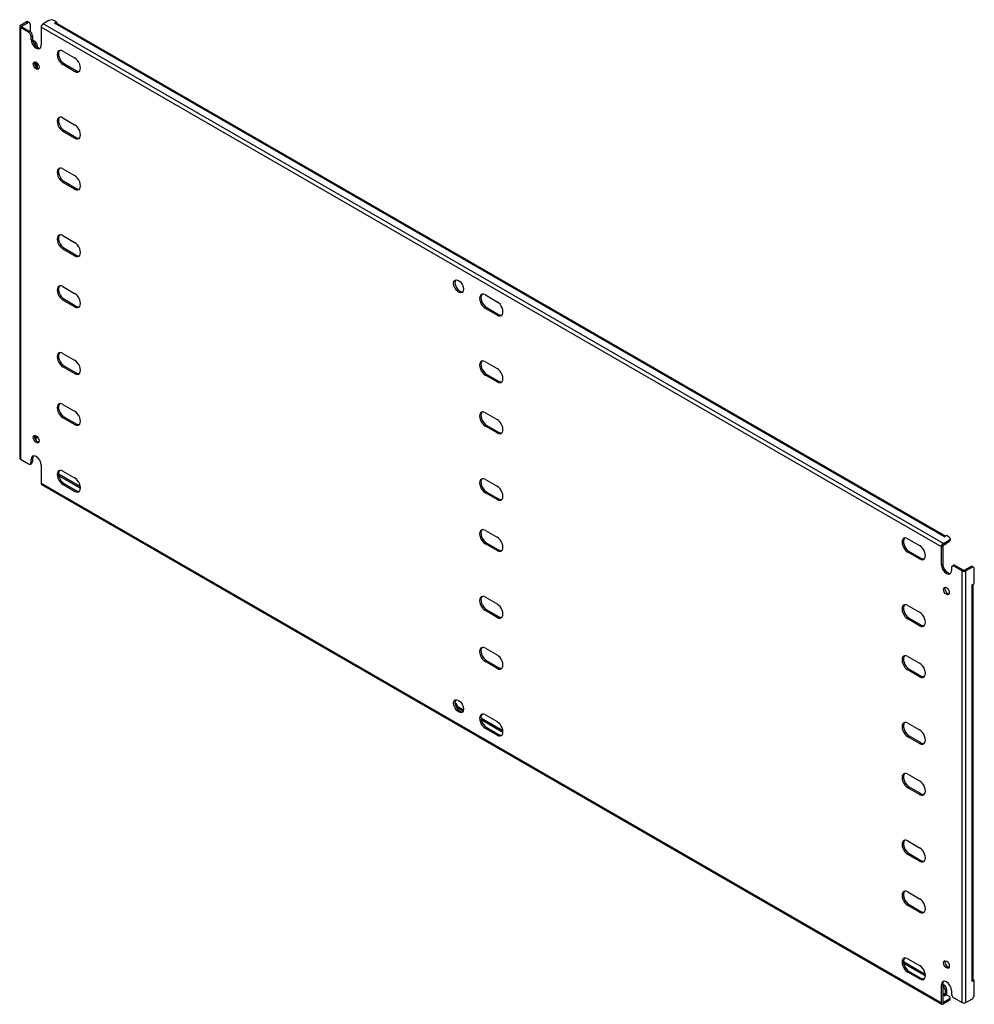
# Model space of a CAD drawing. Header units: inches. Extents: x 188.9 to 222.4, y 69.8 to 104.4.
import ezdxf

# ---------------------------------------------------------------- set-up
doc = ezdxf.new("R2010")
doc.units = ezdxf.units.IN
doc.header["$MEASUREMENT"] = 0
doc.layers.add('Visible Edges(ANSI)', color=7, linetype='Continuous', lineweight=25)
doc.layers.add('Visible Tangent Edges(ANSI)', color=7, linetype='Continuous', lineweight=25)

msp = doc.modelspace()

# ---------------------------------------------------------------- linework, layer by layer
at = {"layer": 'Visible Edges(ANSI)'}
for p, q in [((188.881, 104.205), (189.085, 104.322)), ((188.929, 104.177), (189.133, 104.295)), ((189.147, 104.329), (189.195, 104.301)), ((189.221, 104.244), (189.221, 103.983)), ((189.88, 104.373), (189.676, 104.256)), ((190.145, 104.322), (190.057, 104.373)), ((190.075, 104.282), (190.145, 104.322)), ((190.075, 104.282), (190.075, 104.282)), ((190.075, 104.282), (190.075, 104.282)), ((221.394, 86.234), (190.125, 104.287)), ((190.145, 104.322), (190.145, 104.275)), ((188.852, 104.164), (188.852, 88.987)), ((189.164, 103.96), (188.881, 104.124)), ((188.929, 104.152), (189.213, 103.988)), ((189.606, 104.135), (189.606, 103.501)), ((189.253, 103.705), (189.253, 103.807)), ((189.301, 103.835), (189.301, 103.733)), ((189.305, 103.685), (189.38, 103.641)), ((189.324, 103.618), (189.332, 103.614)), ((189.469, 103.488), (189.469, 103.432)), ((190.373, 103.295), (190.784, 103.058)), ((189.42, 102.91), (189.42, 102.749)), ((189.469, 102.874), (189.469, 102.702)), ((190.421, 102.849), (190.833, 102.612)), ((190.784, 102.584), (190.373, 102.822)), ((190.373, 100.948), (190.784, 100.71)), ((190.784, 100.237), (190.373, 100.474)), ((190.421, 100.502), (190.833, 100.264)), ((190.373, 99.155), (190.784, 98.917)), ((190.421, 98.709), (190.833, 98.471)), ((190.784, 98.444), (190.373, 98.681)), ((190.373, 96.807), (190.784, 96.57)), ((190.784, 96.096), (190.373, 96.334)), ((190.421, 96.362), (190.833, 96.124)), ((190.373, 95.014), (190.784, 94.777)), ((190.784, 94.303), (190.373, 94.541)), ((190.421, 94.569), (190.833, 94.331)), ((205.222, 94.722), (205.634, 94.484)), ((205.634, 94.011), (205.222, 94.248)), ((205.27, 94.276), (205.682, 94.039)), ((190.373, 92.667), (190.784, 92.429)), ((190.784, 91.956), (190.373, 92.193)), ((190.421, 92.221), (190.833, 91.984)), ((205.222, 92.375), (205.634, 92.137)), ((205.634, 91.663), (205.222, 91.901)), ((205.27, 91.929), (205.682, 91.691)), ((190.373, 90.874), (190.784, 90.636)), ((190.784, 90.163), (190.373, 90.4)), ((190.421, 90.428), (190.833, 90.19)), ((205.222, 90.582), (205.634, 90.344)), ((205.634, 89.87), (205.222, 90.108)), ((205.27, 90.136), (205.682, 89.898)), ((189.443, 89.683), (189.395, 89.656)), ((189.42, 89.774), (189.42, 89.712)), ((188.881, 88.947), (189.164, 88.783)), ((189.227, 88.777), (189.275, 88.805)), ((189.253, 88.834), (189.253, 88.936)), ((189.301, 88.964), (189.301, 88.862)), ((189.606, 88.732), (189.606, 88.099)), ((190.224, 88.365), (190.989, 87.923)), ((190.234, 88.415), (190.986, 87.981)), ((190.373, 88.526), (190.784, 88.289)), ((189.627, 88.053), (221.27, 69.784)), ((190.784, 87.815), (190.373, 88.053)), ((190.421, 88.081), (190.833, 87.843)), ((205.222, 88.234), (205.634, 87.997)), ((205.634, 87.523), (205.222, 87.761)), ((205.27, 87.788), (205.682, 87.551)), ((205.222, 86.441), (205.634, 86.204)), ((221.435, 86.257), (221.365, 86.217)), ((221.365, 86.217), (221.365, 86.217)), ((221.365, 86.217), (221.365, 86.217)), ((221.523, 86.206), (221.435, 86.257)), ((205.634, 85.73), (205.222, 85.968)), ((205.27, 85.995), (205.682, 85.758)), ((220.071, 86.149), (220.483, 85.911)), ((221.298, 85.893), (221.298, 85.26)), ((221.319, 85.987), (221.523, 86.104)), ((221.319, 85.931), (221.523, 86.049)), ((221.409, 85.961), (221.361, 85.933)), ((221.56, 86.155), (221.56, 86.1)), ((220.483, 85.438), (220.071, 85.675)), ((220.119, 85.703), (220.531, 85.465)), ((221.249, 85.232), (221.249, 85.866)), ((221.629, 85.187), (221.677, 85.215)), ((221.975, 85.017), (221.691, 85.181)), ((221.739, 85.209), (222.023, 85.045)), ((221.603, 85.13), (221.603, 85.028)), ((222.27, 85.162), (222.067, 85.045)), ((222.319, 85.135), (222.115, 85.017)), ((222.381, 85.141), (222.333, 85.169)), ((222.407, 84.574), (222.407, 85.084)), ((222.337, 84.533), (222.407, 84.574)), ((222.337, 84.533), (222.337, 84.533)), ((222.337, 84.533), (222.337, 84.533)), ((222.366, 70.621), (222.366, 84.55)), ((205.222, 84.094), (205.634, 83.856)), ((220.071, 83.801), (220.483, 83.564)), ((205.634, 83.383), (205.222, 83.62)), ((205.27, 83.648), (205.682, 83.41)), ((220.483, 83.09), (220.071, 83.328)), ((220.119, 83.356), (220.531, 83.118)), ((205.222, 82.301), (205.634, 82.063)), ((205.634, 81.59), (205.222, 81.827)), ((205.27, 81.855), (205.682, 81.617)), ((220.071, 82.008), (220.483, 81.771)), ((220.483, 81.297), (220.071, 81.535)), ((220.119, 81.563), (220.531, 81.325)), ((204.15, 80.38), (204.199, 80.352)), ((204.158, 80.328), (204.199, 80.352)), ((204.439, 80.082), (204.217, 80.21)), ((204.265, 80.238), (204.454, 80.129)), ((205.083, 79.842), (205.067, 79.832)), ((205.073, 79.792), (205.839, 79.35)), ((205.083, 79.842), (205.835, 79.408)), ((205.222, 79.953), (205.634, 79.716)), ((220.071, 79.661), (220.483, 79.423)), ((205.634, 79.242), (205.222, 79.48)), ((205.27, 79.507), (205.682, 79.27)), ((220.483, 78.95), (220.071, 79.187)), ((220.119, 79.215), (220.531, 78.978)), ((220.071, 77.868), (220.483, 77.63)), ((220.483, 77.157), (220.071, 77.394)), ((220.119, 77.422), (220.531, 77.185)), ((220.071, 75.52), (220.483, 75.283)), ((220.483, 74.809), (220.071, 75.047)), ((220.119, 75.075), (220.531, 74.837)), ((220.071, 73.727), (220.483, 73.49)), ((220.483, 73.016), (220.071, 73.254)), ((220.119, 73.282), (220.531, 73.044)), ((220.071, 71.38), (220.483, 71.142)), ((219.915, 71.279), (220.684, 70.834)), ((219.923, 71.219), (220.688, 70.777)), ((220.483, 70.669), (220.071, 70.906)), ((220.119, 70.934), (220.531, 70.697)), ((222.366, 70.645), (222.407, 70.621)), ((221.249, 69.83), (221.249, 70.463)), ((221.298, 70.491), (221.298, 69.857)), ((221.298, 70.48), (221.346, 70.452)), ((221.298, 70.425), (221.298, 70.424)), ((221.435, 70.299), (221.435, 70.141)), ((222.407, 70.621), (222.337, 70.58)), ((222.337, 70.58), (222.337, 70.581)), ((222.337, 70.581), (222.337, 70.581)), ((222.407, 70.111), (222.407, 70.621)), ((221.523, 69.962), (221.319, 69.845)), ((221.435, 70.115), (221.365, 70.075)), ((221.365, 70.075), (221.365, 70.075)), ((221.365, 70.075), (221.365, 70.075)), ((221.387, 70.271), (221.387, 70.113)), ((221.435, 70.115), (221.523, 70.064)), ((221.56, 69.958), (221.56, 70.013)), ((221.603, 70.259), (221.603, 70.157)), ((221.691, 70.004), (221.975, 69.84)), ((222.115, 69.84), (222.319, 69.958)), ((221.523, 69.907), (221.319, 69.789))]:
    msp.add_line(p, q, dxfattribs=at)
for centre, major_axis, start_param, end_param in [((189.085, 104.22), (0.062, 0.108), 0, 0.785398), ((189.133, 104.193), (0.062, 0.108), 5.497787, 7.068583), ((189.676, 104.175), (0.0495, 0.0857), 0.785398, 2.356194), ((189.968, 104.322), (0.125, 0), 0.785398, 2.356194), ((190.075, 104.201), (0.0495, 0.0857), 0, 0.785398), ((188.951, 104.164), (-0.099, 0), 5.497787, 7.068583), ((188.951, 104.164), (-0.031, 0), 5.497787, 7.068583), ((189.164, 103.858), (0.062, -0.108), 0.785398, 2.356194), ((189.213, 103.886), (-0.063, 0.108), 3.926991, 5.497787), ((189.43, 103.603), (0.125, -0.217), 3.926991, 7.068583), ((189.478, 103.631), (0.125, -0.217), 3.926991, 6.089646), ((189.332, 103.512), (0.062, -0.108), 0.887242, 2.356194), ((189.38, 103.539), (-0.063, 0.108), 3.926991, 5.497787), ((190.373, 103.058), (-0.145, 0.251), 5.497787, 8.63938), ((190.421, 103.086), (-0.145, 0.251), 0.166574, 2.356194), ((189.478, 102.814), (-0.072, 0.126), 0.338008, 2.803584), ((190.784, 102.821), (0.145, -0.251), 5.497787, 8.63938), ((190.833, 102.849), (0.145, -0.251), 5.497787, 6.116612), ((190.373, 100.711), (-0.145, 0.251), 5.497787, 8.63938), ((190.421, 100.739), (-0.145, 0.251), 0.166574, 2.356194), ((190.784, 100.473), (0.145, -0.251), 5.497787, 8.63938), ((190.833, 100.501), (0.145, -0.251), 5.497787, 6.116612), ((190.373, 98.918), (-0.145, 0.251), 5.497787, 8.63938), ((190.421, 98.946), (-0.145, 0.251), 0.166574, 2.356194), ((190.784, 98.68), (0.145, -0.251), 5.497787, 8.63938), ((190.833, 98.708), (0.145, -0.251), 5.497787, 6.116612), ((190.373, 96.571), (-0.145, 0.251), 5.497787, 8.63938), ((190.421, 96.598), (-0.145, 0.251), 0.166574, 2.356194), ((190.784, 96.333), (0.145, -0.251), 5.497787, 8.63938), ((190.833, 96.361), (0.145, -0.251), 5.497787, 6.116612), ((204.327, 95.058), (-0.125, 0.217), 0.193539, 2.948054), ((190.373, 94.778), (-0.145, 0.251), 5.497787, 8.63938), ((190.421, 94.805), (-0.145, 0.251), 0.166574, 2.356194), ((190.784, 94.54), (0.145, -0.251), 5.497787, 8.63938), ((205.222, 94.485), (-0.145, 0.251), 5.497787, 8.63938), ((205.27, 94.513), (-0.145, 0.251), 0.166574, 2.356194), ((190.833, 94.568), (0.145, -0.251), 5.497787, 6.116612), ((205.634, 94.248), (0.145, -0.251), 5.497787, 8.63938), ((205.682, 94.275), (0.145, -0.251), 5.497787, 6.116612), ((190.373, 92.43), (-0.145, 0.251), 5.497787, 8.63938), ((190.421, 92.458), (-0.145, 0.251), 0.166574, 2.356194), ((190.784, 92.193), (0.145, -0.251), 5.497787, 8.63938), ((205.222, 92.138), (-0.145, 0.251), 5.497787, 8.63938), ((205.27, 92.166), (-0.145, 0.251), 0.166574, 2.356194), ((205.634, 91.9), (0.145, -0.251), 5.497787, 8.63938), ((190.833, 92.22), (0.145, -0.251), 5.497787, 6.116612), ((205.682, 91.928), (0.145, -0.251), 5.497787, 6.116612), ((190.373, 90.637), (-0.145, 0.251), 5.497787, 8.63938), ((190.421, 90.665), (-0.145, 0.251), 0.166574, 2.356194), ((190.784, 90.4), (0.145, -0.251), 5.497787, 8.63938), ((205.222, 90.345), (-0.145, 0.251), 5.497787, 8.63938), ((205.27, 90.373), (-0.145, 0.251), 0.166574, 2.356194), ((190.833, 90.427), (0.145, -0.251), 5.497787, 6.116612), ((205.634, 90.107), (0.145, -0.251), 5.497787, 8.63938), ((189.478, 89.679), (-0.072, 0.126), 0.338008, 2.803584), ((189.332, 89.763), (0.063, -0.108), 0.012335, 0.785398), ((189.38, 89.791), (0.063, -0.108), 0, 0.762813), ((205.682, 90.135), (0.145, -0.251), 5.497787, 6.116612), ((188.951, 88.987), (-0.099, 0), 0, 0.785398), ((189.43, 88.834), (-0.125, 0.217), 3.926991, 7.068583), ((189.478, 88.862), (-0.125, 0.217), 0.193539, 0.785398), ((189.164, 88.885), (0.063, -0.108), 5.497787, 7.068583), ((189.213, 88.913), (0.063, -0.108), 0, 0.785398), ((190.373, 88.29), (-0.145, 0.251), 5.497787, 8.63938), ((190.421, 88.317), (-0.145, 0.251), 0.166574, 2.356194), ((190.234, 88.313), (-0.062, 0.108), 5.497787, 5.695787), ((205.222, 87.997), (-0.145, 0.251), 5.497787, 8.63938), ((189.676, 88.139), (-0.0495, -0.0857), 5.497787, 6.283185), ((190.784, 88.052), (0.145, -0.251), 5.497787, 8.63938), ((205.27, 88.025), (-0.145, 0.251), 0.166574, 2.356194), ((205.634, 87.76), (0.145, -0.251), 5.497787, 8.63938), ((190.833, 88.08), (0.145, -0.251), 5.497787, 6.116612), ((205.682, 87.788), (0.145, -0.251), 5.497787, 6.116612), ((205.222, 86.204), (-0.145, 0.251), 5.497787, 8.63938), ((205.27, 86.232), (-0.145, 0.251), 0.166574, 2.356194), ((221.365, 86.136), (0.0495, 0.0857), 0.721823, 0.785398), ((205.634, 85.967), (0.145, -0.251), 5.497787, 8.63938), ((220.071, 85.912), (-0.145, 0.251), 5.497787, 8.63938), ((220.119, 85.94), (-0.145, 0.251), 0.166574, 2.356194), ((220.483, 85.674), (0.145, -0.251), 5.497787, 8.63938), ((221.319, 85.906), (0.0495, 0.0857), 0.785398, 2.356194), ((221.319, 85.906), (0.0155, 0.0268), 0.785398, 2.356194), ((221.298, 86.041), (0.062, -0.108), 5.726091, 6.840784), ((221.346, 86.069), (0.063, -0.108), 0, 0.557599), ((221.435, 86.155), (0.125, 0), 5.497787, 7.068583), ((221.435, 86.1), (0.125, 0), 5.497787, 6.283185), ((205.682, 85.995), (0.145, -0.251), 5.497787, 6.116612), ((220.531, 85.702), (0.145, -0.251), 5.497787, 6.116612), ((221.426, 85.13), (0.125, -0.217), 3.926991, 7.068583), ((221.474, 85.158), (0.125, -0.217), 3.926991, 6.089646), ((221.691, 85.079), (-0.063, 0.108), 5.497787, 7.068583), ((221.739, 85.107), (-0.062, 0.108), 5.497787, 6.283185), ((222.27, 85.06), (0.062, 0.108), 0, 0.785398), ((222.045, 85.058), (0.099, 0), 3.926991, 5.497787), ((222.045, 85.058), (0.031, 0), 3.926991, 5.497787), ((222.319, 85.033), (0.062, 0.108), 5.497787, 7.068583), ((222.267, 84.573), (0.099, 0), 5.497787, 5.561362), ((221.474, 84.341), (-0.072, 0.126), 0.338008, 2.803584), ((205.222, 83.857), (-0.145, 0.251), 5.497787, 8.63938), ((205.27, 83.885), (-0.145, 0.251), 0.166574, 2.356194), ((205.634, 83.619), (0.145, -0.251), 5.497787, 8.63938), ((220.071, 83.565), (-0.145, 0.251), 5.497787, 8.63938), ((220.119, 83.592), (-0.145, 0.251), 0.166574, 2.356194), ((220.483, 83.327), (0.145, -0.251), 5.497787, 8.63938), ((205.682, 83.647), (0.145, -0.251), 5.497787, 6.116612), ((220.531, 83.355), (0.145, -0.251), 5.497787, 6.116612), ((205.222, 82.064), (-0.145, 0.251), 5.497787, 8.63938), ((205.27, 82.092), (-0.145, 0.251), 0.166574, 2.356194), ((205.634, 81.826), (0.145, -0.251), 5.497787, 8.63938), ((220.071, 81.772), (-0.145, 0.251), 5.497787, 8.63938), ((220.119, 81.799), (-0.145, 0.251), 0.166574, 2.356194), ((220.483, 81.534), (0.145, -0.251), 5.497787, 8.63938), ((205.682, 81.854), (0.145, -0.251), 5.497787, 6.116612), ((220.531, 81.562), (0.145, -0.251), 5.497787, 6.116612), ((204.327, 80.289), (-0.125, 0.217), 0.193539, 2.948054), ((204.265, 80.314), (0.0468, -0.081), 3.926991, 5.497787), ((204.217, 80.286), (-0.0468, 0.081), 2.058221, 2.356194), ((205.222, 79.716), (-0.145, 0.251), 5.497787, 8.63938), ((205.27, 79.744), (-0.145, 0.251), 0.166574, 2.356194), ((205.634, 79.479), (0.145, -0.251), 5.497787, 8.63938), ((220.071, 79.424), (-0.145, 0.251), 5.497787, 8.63938), ((220.119, 79.452), (-0.145, 0.251), 0.166574, 2.356194), ((220.483, 79.187), (0.145, -0.251), 5.497787, 8.63938), ((205.682, 79.507), (0.145, -0.251), 5.497787, 6.116612), ((220.531, 79.214), (0.145, -0.251), 5.497787, 6.116612), ((220.071, 77.631), (-0.145, 0.251), 5.497787, 8.63938), ((220.119, 77.659), (-0.145, 0.251), 0.166574, 2.356194), ((220.483, 77.394), (0.145, -0.251), 5.497787, 8.63938), ((220.531, 77.421), (0.145, -0.251), 5.497787, 6.116612), ((220.071, 75.284), (-0.145, 0.251), 5.497787, 8.63938), ((220.119, 75.311), (-0.145, 0.251), 0.166574, 2.356194), ((220.483, 75.046), (0.145, -0.251), 5.497787, 8.63938), ((220.531, 75.074), (0.145, -0.251), 5.497787, 6.116612), ((220.071, 73.491), (-0.145, 0.251), 5.497787, 8.63938), ((220.119, 73.518), (-0.145, 0.251), 0.166574, 2.356194), ((220.483, 73.253), (0.145, -0.251), 5.497787, 8.63938), ((220.531, 73.281), (0.145, -0.251), 5.497787, 6.116612), ((220.071, 71.143), (-0.145, 0.251), 5.497787, 8.63938), ((220.119, 71.171), (-0.145, 0.251), 0.166574, 2.356194), ((220.483, 70.906), (0.145, -0.251), 5.497787, 8.63938), ((221.474, 71.205), (-0.072, 0.126), 0.338008, 2.803584), ((220.531, 70.933), (0.145, -0.251), 5.497787, 6.116612), ((221.426, 70.361), (-0.125, 0.217), 3.926991, 7.068583), ((221.474, 70.389), (-0.125, 0.217), 0.193539, 0.785398), ((221.298, 70.322), (0.062, -0.108), 0.785398, 2.356194), ((221.346, 70.35), (-0.063, 0.108), 3.926991, 5.497787), ((222.267, 70.621), (0.099, 0), 5.497787, 6.283185), ((221.365, 70.1), (0.0155, 0.0268), 3.926991, 5.497787), ((221.365, 70.1), (0.0495, 0.0857), 5.177171, 5.497787), ((221.435, 70.013), (0.125, 0), 5.497787, 7.068583), ((221.435, 69.958), (0.125, 0), 5.497787, 6.283185), ((221.691, 70.106), (-0.062, 0.108), 0.785398, 2.356194), ((222.319, 70.06), (-0.063, -0.108), 0.785398, 2.356194), ((221.319, 69.87), (-0.0495, -0.0857), 5.497787, 7.068583), ((221.319, 69.87), (-0.0155, -0.0268), 5.497787, 7.068583), ((222.045, 69.881), (0.099, 0), 3.926991, 5.497787)]:
    msp.add_ellipse(centre, major_axis=major_axis, ratio=0.57735, start_param=start_param, end_param=end_param, dxfattribs=at)
for centre, major_axis in [((189.43, 102.787), (0.072, -0.126)), ((204.279, 95.03), (0.125, -0.217)), ((189.43, 89.651), (-0.072, 0.126)), ((221.426, 84.313), (0.072, -0.126)), ((204.279, 80.261), (0.125, -0.217)), ((221.426, 71.178), (-0.072, 0.126))]:
    msp.add_ellipse(centre, major_axis=major_axis, ratio=0.57735, dxfattribs=at)
at = {"layer": 'Visible Tangent Edges(ANSI)'}
for p, q in [((189.085, 104.322), (189.133, 104.295)), ((221.319, 85.987), (189.676, 104.256)), ((221.365, 86.217), (190.075, 104.282)), ((188.881, 104.124), (188.881, 88.947)), ((188.929, 104.152), (188.929, 104.177)), ((189.213, 103.988), (189.164, 103.96)), ((221.249, 85.866), (189.606, 104.135)), ((189.253, 103.807), (189.301, 103.835)), ((189.253, 103.705), (189.301, 103.733)), ((189.38, 103.641), (189.332, 103.614)), ((189.427, 103.464), (189.469, 103.488)), ((190.373, 102.822), (190.421, 102.849)), ((190.784, 102.584), (190.833, 102.612)), ((190.373, 100.474), (190.421, 100.502)), ((190.784, 100.237), (190.833, 100.264)), ((190.373, 98.681), (190.421, 98.709)), ((190.784, 98.444), (190.833, 98.471)), ((190.373, 96.334), (190.421, 96.362)), ((190.784, 96.096), (190.833, 96.124)), ((190.373, 94.541), (190.421, 94.569)), ((190.784, 94.303), (190.833, 94.331)), ((205.222, 94.248), (205.27, 94.276)), ((205.634, 94.011), (205.682, 94.039)), ((190.373, 92.193), (190.421, 92.221)), ((190.784, 91.956), (190.833, 91.984)), ((205.222, 91.901), (205.27, 91.929)), ((205.634, 91.663), (205.682, 91.691)), ((190.373, 90.4), (190.421, 90.428)), ((190.784, 90.163), (190.833, 90.19)), ((205.222, 90.108), (205.27, 90.136)), ((189.467, 89.739), (189.42, 89.712)), ((205.634, 89.87), (205.682, 89.898)), ((189.253, 88.936), (189.301, 88.964)), ((189.301, 88.862), (189.253, 88.834)), ((190.217, 88.406), (190.234, 88.415)), ((189.606, 88.099), (221.249, 69.83)), ((190.373, 88.053), (190.421, 88.081)), ((190.784, 87.815), (190.833, 87.843)), ((205.222, 87.761), (205.27, 87.788)), ((205.634, 87.523), (205.682, 87.551)), ((205.222, 85.968), (205.27, 85.995)), ((221.523, 86.104), (221.523, 86.049)), ((205.634, 85.73), (205.682, 85.758)), ((220.071, 85.675), (220.119, 85.703)), ((220.483, 85.438), (220.531, 85.465)), ((221.249, 85.232), (221.298, 85.26)), ((221.691, 85.181), (221.739, 85.209)), ((221.975, 69.84), (221.975, 85.017)), ((222.115, 69.84), (222.115, 85.017)), ((222.27, 85.162), (222.319, 85.135)), ((222.337, 70.581), (222.337, 84.533)), ((205.222, 83.62), (205.27, 83.648)), ((205.634, 83.383), (205.682, 83.41)), ((220.071, 83.328), (220.119, 83.356)), ((220.483, 83.09), (220.531, 83.118)), ((205.222, 81.827), (205.27, 81.855)), ((205.634, 81.59), (205.682, 81.617)), ((220.071, 81.535), (220.119, 81.563)), ((220.483, 81.297), (220.531, 81.325)), ((204.265, 80.238), (204.217, 80.21)), ((205.222, 79.48), (205.27, 79.507)), ((205.634, 79.242), (205.682, 79.27)), ((220.071, 79.187), (220.119, 79.215)), ((220.483, 78.95), (220.531, 78.978)), ((220.071, 77.394), (220.119, 77.422)), ((220.483, 77.157), (220.531, 77.185)), ((220.071, 75.047), (220.119, 75.075)), ((220.483, 74.809), (220.531, 74.837)), ((220.071, 73.254), (220.119, 73.282)), ((220.483, 73.016), (220.531, 73.044)), ((220.071, 70.906), (220.119, 70.934)), ((220.483, 70.669), (220.531, 70.697)), ((221.249, 70.463), (221.298, 70.491)), ((221.346, 70.452), (221.298, 70.424)), ((221.387, 70.271), (221.435, 70.299)), ((221.387, 70.113), (221.298, 70.164)), ((221.365, 70.075), (221.298, 70.114)), ((221.523, 69.962), (221.523, 69.907)), ((221.319, 69.845), (221.298, 69.857))]:
    msp.add_line(p, q, dxfattribs=at)

doc.saveas('drawing.dxf')
